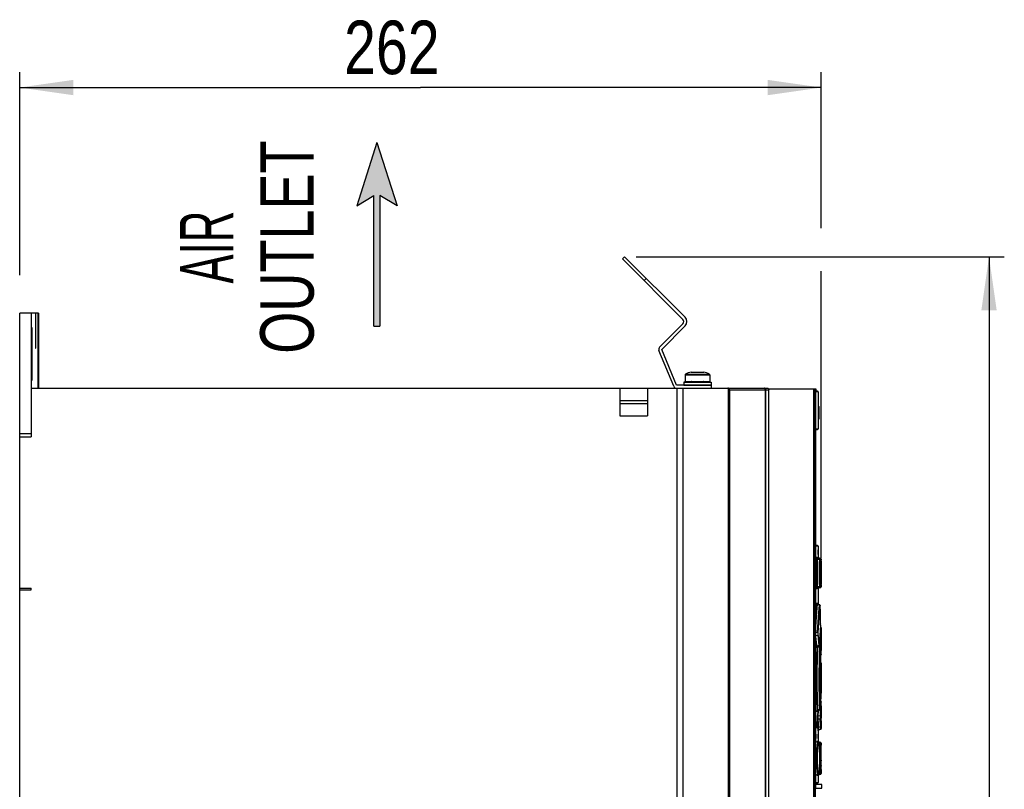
# Model space of a CAD drawing. Extents: x 0 to 420, y 0 to 297.
# Tile 11 of 31: x 147 to 211, y 182 to 233. Entities that reach past the tile are written whole.
import ezdxf
from ezdxf.enums import TextEntityAlignment as Align

# ---------------------------------------------------------------- set-up
doc = ezdxf.new("R2010")
doc.units = 0
doc.header["$LTSCALE"] = 23.1
doc.layers.get('0').update_dxf_attribs({"linetype": 'CONTINUOUS'})
doc.styles.get("Standard").update_dxf_attribs({"font": 'txt', "width": 0.8})
doc.styles.add('TEXTSTYLE_1', font='txt', dxfattribs={"width": 0.8})
doc.dimstyles.get("Standard").update_dxf_attribs({"dimtxt": 2.5, "dimasz": 2.5, "dimexe": 1.25, "dimexo": 0.625, "dimtad": 1, "dimcen": 2.5, "dimazin": 3, "dimtfac": 1, "dimtmove": 0, "dimatfit": 3})

# ---------------------------------------------------------------- blocks, each defined once
blk = doc.blocks.new('_FILLED')
at = {"color": 0, "linetype": 'BYBLOCK'}
blk.add_solid([(0, 0), (-1, 0.143), (-1, -0.143)], dxfattribs=at)
blk = doc.blocks.new('*D9')
at = {"color": 2, "linetype": 'CONTINUOUS'}
for p, q in [((146.74, 216.043), (146.74, 229.318)), ((199.14, 219.119), (199.14, 229.318)), ((146.74, 228.318), (172.94, 228.318)), ((199.14, 228.318), (172.94, 228.318)), ((199.14, 197.543), (199.14, 216.302))]:
    blk.add_line(p, q, dxfattribs=at)
at = {"color": 2, "linetype": 'CONTINUOUS', "xscale": 3.5, "yscale": 3.5, "zscale": 3.5, "rotation": 180}
blk.add_blockref('_FILLED', (146.74, 228.318), dxfattribs=at)
at = {"color": 2, "linetype": 'CONTINUOUS', "xscale": 3.5, "yscale": 3.5, "zscale": 3.5}
blk.add_blockref('_FILLED', (199.14, 228.318), dxfattribs=at)
at = {"color": 5, "linetype": 'CONTINUOUS', "width": 0.8}
blk.add_text('262', height=3.5, dxfattribs=at).set_placement((167.943, 229.193))
blk = doc.blocks.new('*D13')
at = {"color": 2, "linetype": 'CONTINUOUS'}
for p, q in [((187.038, 217.256), (211.105, 217.256)), ((210.105, 217.256), (210.105, 173.507)), ((210.105, 129.759), (210.105, 173.507)), ((174.015, 129.759), (211.105, 129.759))]:
    blk.add_line(p, q, dxfattribs=at)
at = {"color": 2, "linetype": 'CONTINUOUS', "xscale": 3.5, "yscale": 3.5, "zscale": 3.5}
for p, rotation in [((210.105, 217.256), 90), ((210.105, 129.759), 270)]:
    blk.add_blockref('_FILLED', p, dxfattribs=dict(at, rotation=rotation))
at = {"color": 5, "linetype": 'CONTINUOUS', "width": 0.8}
blk.add_text('437', height=3.5, rotation=90, dxfattribs=at).set_placement((209.23, 170.052))
blk = doc.blocks.new('ARROW_BL2', base_point=(170.09, 218.715))
at = {"color": 7, "linetype": 'CONTINUOUS'}
for p, q in [((170.09, 224.715), (168.774, 220.588)), ((170.09, 224.715), (171.406, 220.588)), ((168.774, 220.588), (169.891, 221.253)), ((169.891, 212.715), (169.891, 221.253)), ((170.29, 221.253), (170.29, 212.715)), ((171.406, 220.588), (170.29, 221.253)), ((169.891, 212.715), (170.29, 212.715))]:
    blk.add_line(p, q, dxfattribs=at)
for points in [[(168.774, 220.588), (170.09, 224.715), (169.891, 221.253)], [(169.891, 221.253), (170.09, 224.715), (170.29, 221.253)], [(170.09, 224.715), (171.406, 220.588), (170.29, 221.253)], [(169.891, 212.715), (169.891, 221.253), (170.29, 221.253)], [(170.29, 221.253), (170.29, 212.715), (169.891, 212.715)]]:
    blk.add_solid(points, dxfattribs=at)

msp = doc.modelspace()

# ---------------------------------------------------------------- linework, layer by layer
at = {"color": 7, "linetype": 'CONTINUOUS'}
for p, q in [((186.14, 217.114), (186.281, 217.256)), ((190.1, 213.155), (186.14, 217.114)), ((190.241, 213.296), (186.281, 217.256)), ((146.74, 195.476), (146.74, 213.559)), ((147.978, 213.559), (146.74, 213.559)), ((147.494, 213.559), (147.494, 205.49)), ((147.77, 213.559), (147.77, 211.822)), ((147.793, 211.822), (147.793, 213.559)), ((147.93, 213.559), (147.93, 208.659)), ((147.978, 213.559), (147.978, 208.659)), ((147.546, 212.402), (147.544, 212.496)), ((188.568, 211.34), (190.1, 212.872)), ((188.709, 211.199), (190.241, 212.73)), ((147.526, 212.096), (147.525, 211.347)), ((147.527, 212.289), (147.526, 212.096)), ((147.528, 212.402), (147.527, 212.289)), ((147.548, 212.289), (147.546, 212.402)), ((147.549, 212.096), (147.548, 212.289)), ((147.549, 211.347), (147.549, 212.096)), ((147.77, 211.822), (147.771, 211.629)), ((147.792, 211.629), (147.793, 211.822)), ((147.523, 211.214), (147.52, 211.054)), ((147.525, 211.347), (147.523, 211.214)), ((147.549, 211.347), (147.525, 211.347)), ((147.552, 211.214), (147.549, 211.347)), ((147.554, 211.054), (147.552, 211.214)), ((147.771, 211.629), (147.773, 211.516)), ((147.773, 211.516), (147.774, 211.421)), ((147.791, 211.516), (147.792, 211.629)), ((189.494, 208.782), (188.525, 211.122)), ((189.679, 208.859), (188.709, 211.199)), ((147.517, 210.676), (147.516, 210.47)), ((147.518, 210.873), (147.517, 210.676)), ((147.52, 211.054), (147.518, 210.873)), ((147.556, 210.873), (147.554, 211.054)), ((147.557, 210.676), (147.556, 210.873)), ((147.558, 210.47), (147.557, 210.676)), ((147.516, 210.47), (147.516, 210.26)), ((147.516, 210.26), (147.517, 210.053)), ((147.517, 210.053), (147.518, 209.856)), ((147.518, 209.856), (147.52, 209.674)), ((147.554, 209.674), (147.556, 209.856)), ((147.556, 209.856), (147.557, 210.053)), ((147.557, 210.053), (147.558, 210.26)), ((147.558, 210.26), (147.558, 210.47)), ((147.52, 209.674), (147.522, 209.512)), ((147.522, 209.512), (147.525, 209.377)), ((147.552, 209.512), (147.554, 209.674)), ((190.245, 209.534), (190.245, 209.099)), ((190.635, 209.719), (191.455, 209.719)), ((191.845, 209.534), (191.845, 209.099)), ((147.494, 208.659), (195.62, 208.659)), ((185.98, 208.659), (185.98, 206.859)), ((187.78, 208.659), (187.78, 206.859)), ((191.945, 208.859), (189.679, 208.859)), ((189.72, 138.659), (189.72, 208.659)), ((190.12, 138.659), (190.12, 208.659)), ((190.65, 209.089), (190.145, 209.064)), ((190.145, 209.064), (190.155, 208.865)), ((190.145, 209.064), (191.945, 209.064)), ((190.155, 208.865), (191.935, 208.865)), ((190.245, 209.099), (191.845, 209.099)), ((190.645, 208.865), (190.645, 208.859)), ((190.65, 209.089), (191.44, 209.089)), ((191.44, 209.089), (191.945, 209.064)), ((191.445, 208.865), (191.445, 208.859)), ((191.945, 209.064), (191.935, 208.865)), ((191.945, 208.859), (191.945, 208.659)), ((195.398, 208.659), (195.4, 208.659)), ((195.405, 208.658), (195.4, 208.659)), ((195.432, 208.652), (195.419, 208.656)), ((195.491, 208.559), (195.491, 139.069)), ((195.501, 208.559), (195.5, 208.572)), ((195.7, 208.619), (198.786, 208.619)), ((195.72, 139.069), (195.72, 208.559)), ((198.745, 208.619), (198.745, 142.615)), ((198.786, 182.749), (198.786, 208.619)), ((198.788, 208.619), (198.788, 208.459)), ((198.788, 208.619), (198.788, 208.619)), ((198.902, 208.459), (198.786, 208.459)), ((198.942, 208.419), (198.942, 207.459)), ((185.98, 207.859), (187.78, 207.859)), ((185.98, 207.659), (187.78, 207.659)), ((198.934, 207.459), (198.934, 206.659)), ((198.934, 207.459), (198.992, 207.459)), ((198.992, 206.659), (198.992, 207.459)), ((185.98, 206.859), (187.78, 206.859)), ((198.934, 206.659), (198.992, 206.659)), ((198.942, 206.659), (198.942, 206.009)), ((147.494, 205.673), (146.74, 205.673)), ((146.74, 205.49), (147.494, 205.49)), ((198.745, 205.969), (198.902, 205.969)), ((198.792, 198.369), (198.792, 205.969)), ((146.739, 147.241), (146.739, 200.076)), ((198.902, 198.369), (198.786, 198.369)), ((198.942, 198.329), (198.942, 197.603)), ((198.788, 197.829), (198.788, 198.049)), ((198.916, 198.049), (198.916, 197.829)), ((198.917, 198.089), (198.928, 198.089)), ((198.928, 197.789), (198.917, 197.789)), ((198.929, 197.829), (198.929, 198.049)), ((198.786, 197.564), (198.872, 197.564)), ((198.856, 197.52), (198.786, 197.545)), ((198.991, 197.52), (198.872, 197.564)), ((198.932, 197.564), (198.979, 197.564)), ((199.055, 197.52), (198.932, 197.564)), ((199.099, 197.52), (198.979, 197.564)), ((199.038, 197.335), (199.038, 195.828)), ((199.139, 197.453), (199.139, 197.458)), ((199.139, 197.447), (199.139, 197.453)), ((199.139, 197.436), (199.139, 197.447)), ((199.14, 197.409), (199.139, 197.436)), ((199.14, 197.357), (199.14, 197.409)), ((199.14, 197.357), (199.14, 195.825)), ((199.139, 195.701), (199.139, 195.712)), ((199.14, 195.76), (199.14, 195.825)), ((199.14, 195.729), (199.14, 195.76)), ((146.739, 195.476), (147.494, 195.476)), ((146.74, 195.576), (147.494, 195.576)), ((147.494, 195.476), (147.494, 195.576)), ((198.786, 195.613), (198.856, 195.637)), ((198.872, 195.593), (198.786, 195.593)), ((198.991, 195.637), (198.872, 195.593)), ((198.932, 195.593), (199.055, 195.637)), ((198.979, 195.593), (198.932, 195.593)), ((198.94, 195.543), (198.94, 195.545)), ((198.942, 195.555), (198.942, 194.548)), ((199.099, 195.637), (198.979, 195.593)), ((199.034, 194.502), (198.9, 194.57)), ((199.069, 194.418), (199.069, 194.425)), ((199.069, 194.411), (199.069, 194.418)), ((199.08, 194.033), (199.069, 194.411)), ((199.09, 193.645), (199.08, 194.033)), ((199.099, 193.267), (199.09, 193.645)), ((199.098, 193.165), (199.099, 193.176)), ((199.098, 193.161), (199.098, 193.165)), ((199.099, 193.251), (199.099, 193.267)), ((199.102, 193.04), (199.091, 193.044)), ((199.142, 192.981), (199.142, 192.477)), ((198.865, 191.761), (198.998, 191.827)), ((199.053, 191.765), (198.967, 191.812)), ((199.034, 191.901), (199.035, 191.908)), ((199.035, 191.908), (199.035, 191.917)), ((199.14, 192.007), (199.14, 191.979)), ((199.14, 191.939), (199.142, 191.939)), ((199.142, 191.939), (199.142, 191.513)), ((198.836, 191.728), (198.836, 191.727)), ((199.085, 191.702), (199.085, 191.707)), ((199.086, 191.696), (199.085, 191.702)), ((199.086, 191.691), (199.086, 191.696)), ((199.099, 191.378), (199.086, 191.691)), ((199.111, 191.056), (199.099, 191.378)), ((199.133, 191.233), (199.134, 191.235)), ((199.133, 191.231), (199.133, 191.233)), ((199.133, 191.227), (199.133, 191.229)), ((199.134, 191.24), (199.139, 191.426)), ((199.134, 191.237), (199.134, 191.24)), ((199.134, 191.235), (199.134, 191.238)), ((199.139, 191.42), (199.142, 191.511)), ((199.12, 190.741), (199.111, 191.056)), ((199.117, 190.403), (199.121, 190.663)), ((199.121, 190.728), (199.12, 190.741)), ((199.142, 190.684), (199.142, 188.714)), ((199.097, 190.159), (199.097, 190.177)), ((199.097, 189.239), (199.097, 190.159)), ((199.077, 189.801), (199.077, 189.596)), ((199.097, 189.22), (199.097, 189.239)), ((199.12, 188.658), (199.121, 188.67)), ((198.798, 188.358), (198.795, 188.355)), ((199.086, 187.706), (199.099, 188.02)), ((199.134, 188.159), (199.134, 188.162)), ((199.134, 188.153), (199.134, 188.159)), ((199.142, 187.886), (199.134, 188.153)), ((198.915, 187.557), (199.053, 187.633)), ((199.085, 187.696), (199.086, 187.706)), ((199.085, 187.688), (199.085, 187.696)), ((199.14, 187.459), (199.142, 187.459)), ((199.14, 187.459), (199.14, 187.453)), ((199.14, 187.419), (199.14, 187.39)), ((199.142, 187.884), (199.142, 187.459)), ((198.859, 186.858), (198.857, 186.855)), ((199.142, 186.919), (199.141, 187.084)), ((199.142, 186.919), (199.142, 186.417)), ((198.786, 186.049), (198.794, 186.049)), ((198.857, 186.461), (198.859, 186.458)), ((198.918, 186.049), (198.928, 186.049)), ((198.942, 186.257), (198.942, 185.558)), ((198.981, 186.313), (199.102, 186.357)), ((198.794, 185.749), (198.786, 185.749)), ((198.797, 185.789), (198.797, 186.009)), ((198.941, 185.5), (198.82, 185.544)), ((198.916, 186.009), (198.916, 185.789)), ((198.928, 185.749), (198.918, 185.749)), ((198.928, 185.581), (198.928, 185.581)), ((198.929, 185.789), (198.929, 186.009)), ((199.084, 185.5), (198.963, 185.544)), ((199.041, 184.813), (199.039, 184.916)), ((199.043, 184.7), (199.041, 184.813)), ((199.133, 185.341), (199.132, 185.367)), ((199.134, 185.312), (199.133, 185.341)), ((199.135, 185.278), (199.134, 185.312)), ((199.136, 185.218), (199.135, 185.278)), ((199.137, 185.144), (199.136, 185.218)), ((199.138, 185.023), (199.137, 185.144)), ((199.14, 184.79), (199.138, 185.023)), ((199.14, 184.291), (199.14, 184.79)), ((199.041, 184.103), (199.043, 184.216)), ((199.045, 184.577), (199.043, 184.7)), ((199.043, 184.216), (199.045, 184.339)), ((199.045, 184.459), (199.045, 184.577)), ((199.045, 184.339), (199.045, 184.459)), ((199.139, 183.952), (199.14, 184.291)), ((199.133, 183.588), (199.134, 183.615)), ((199.133, 183.564), (199.133, 183.588)), ((199.134, 183.615), (199.135, 183.662)), ((199.135, 183.662), (199.136, 183.718)), ((199.136, 183.718), (199.138, 183.809)), ((199.138, 183.809), (199.139, 183.952)), ((198.902, 182.839), (198.786, 182.839)), ((198.788, 182.839), (198.788, 182.749)), ((198.82, 183.374), (198.941, 183.418)), ((198.928, 183.336), (198.928, 183.338)), ((198.928, 183.336), (198.928, 183.336)), ((198.942, 183.36), (198.942, 182.879)), ((198.963, 183.373), (199.084, 183.417)), ((198.745, 182.509), (199.166, 182.509)), ((199.166, 182.749), (198.786, 182.749)), ((199.166, 182.509), (199.166, 182.749))]:
    msp.add_line(p, q, dxfattribs=at)
at = {"color": 9, "linetype": 'CONTINUOUS'}
for p, q in [((187.696, 215.842), (187.554, 215.7)), ((147.549, 211.959), (147.525, 211.959)), ((147.793, 211.959), (147.77, 211.959)), ((190.245, 209.534), (191.845, 209.534)), ((190.265, 209.569), (191.824, 209.569)), ((193.052, 208.656), (193.052, 139.1)), ((193.15, 208.559), (193.15, 139.07)), ((193.15, 208.559), (195.491, 208.559)), ((195.489, 208.579), (195.489, 208.579)), ((195.492, 139.069), (195.492, 208.559)), ((195.492, 208.559), (195.72, 208.559)), ((195.501, 139.069), (195.501, 208.559)), ((198.63, 208.619), (198.63, 141.681)), ((198.679, 208.619), (198.679, 141.681)), ((198.745, 208.619), (198.745, 142.609)), ((198.769, 208.619), (198.769, 182.509)), ((198.786, 182.749), (198.786, 208.619)), ((198.942, 208.419), (198.786, 208.419)), ((198.985, 207.459), (198.985, 206.659)), ((198.745, 206.009), (198.942, 206.009)), ((198.942, 198.329), (198.786, 198.329)), ((198.786, 197.829), (198.788, 197.829)), ((198.786, 197.621), (198.832, 197.621)), ((198.832, 197.621), (198.837, 197.597)), ((198.832, 197.621), (198.837, 197.609)), ((198.837, 197.609), (198.839, 197.596)), ((198.892, 197.621), (198.939, 197.621)), ((198.929, 198.049), (198.916, 198.049)), ((198.916, 197.829), (198.929, 197.829)), ((198.939, 197.621), (198.94, 197.609)), ((198.939, 197.621), (198.944, 197.597)), ((198.786, 197.357), (198.844, 197.336)), ((198.837, 197.597), (198.851, 197.577)), ((198.844, 197.336), (198.883, 197.336)), ((198.844, 195.821), (198.844, 197.336)), ((198.851, 197.577), (198.872, 197.564)), ((198.99, 197.52), (198.856, 197.52)), ((198.872, 197.564), (198.872, 197.564)), ((198.883, 197.336), (198.883, 195.821)), ((199.03, 197.464), (198.896, 197.464)), ((198.944, 197.597), (198.958, 197.577)), ((198.958, 197.577), (198.979, 197.564)), ((198.979, 197.564), (198.979, 197.564)), ((198.991, 197.52), (198.99, 197.52)), ((199.038, 197.352), (199.038, 197.329)), ((199.038, 197.338), (199.049, 197.334)), ((199.038, 197.329), (199.038, 197.329)), ((199.049, 197.334), (199.089, 197.334)), ((199.049, 195.823), (199.049, 197.334)), ((199.099, 197.52), (199.055, 197.52)), ((199.089, 197.334), (199.089, 195.823)), ((199.139, 197.464), (199.094, 197.464)), ((199.099, 197.52), (199.099, 197.52)), ((199.134, 197.488), (199.139, 197.464)), ((199.139, 197.444), (199.139, 197.44)), ((198.844, 195.821), (198.786, 195.8)), ((198.883, 195.821), (198.844, 195.821)), ((198.896, 195.694), (199.03, 195.694)), ((199.038, 195.828), (199.038, 195.828)), ((199.049, 195.823), (199.038, 195.819)), ((199.089, 195.823), (199.049, 195.823)), ((199.094, 195.693), (199.139, 195.693)), ((199.14, 195.772), (199.14, 195.76)), ((198.832, 195.537), (198.786, 195.537)), ((198.837, 195.561), (198.832, 195.537)), ((198.851, 195.58), (198.837, 195.561)), ((198.872, 195.593), (198.851, 195.58)), ((198.856, 195.637), (198.99, 195.637)), ((198.872, 195.593), (198.872, 195.593)), ((198.939, 195.537), (198.892, 195.537)), ((198.944, 195.561), (198.939, 195.537)), ((198.94, 195.548), (198.939, 195.537)), ((198.979, 195.593), (198.979, 195.593)), ((198.99, 195.637), (198.991, 195.637)), ((199.055, 195.637), (199.099, 195.637)), ((199.12, 195.65), (199.099, 195.637)), ((199.099, 195.637), (199.099, 195.637)), ((198.901, 194.548), (199.025, 194.484)), ((198.986, 193.996), (199.025, 194.484)), ((199.069, 194.409), (199.069, 194.418)), ((199.069, 194.409), (199.069, 194.411)), ((198.942, 193.367), (198.986, 193.996)), ((198.902, 192.684), (198.942, 193.367)), ((199.098, 193.161), (199.078, 192.819)), ((199.09, 193.648), (199.09, 193.645)), ((199.098, 193.165), (199.098, 193.161)), ((199.098, 193.165), (199.098, 193.165)), ((199.099, 193.268), (199.099, 193.267)), ((199.099, 193.268), (199.099, 193.267)), ((198.902, 192.684), (198.786, 192.669)), ((198.786, 192.49), (198.905, 192.504)), ((198.975, 192.332), (198.944, 192.552)), ((199.078, 192.819), (199.055, 192.37)), ((199.067, 192.362), (199.075, 192.526)), ((199.075, 192.526), (199.089, 192.79)), ((199.089, 192.79), (199.101, 193.012)), ((199.101, 193.012), (199.102, 193.04)), ((199.107, 192.318), (199.115, 192.479)), ((199.115, 192.479), (199.128, 192.739)), ((199.128, 192.739), (199.14, 192.956)), ((199.14, 192.956), (199.142, 192.984)), ((198.989, 191.843), (198.865, 191.781)), ((199.035, 191.917), (199.034, 191.895)), ((199.055, 192.37), (199.035, 191.917)), ((199.035, 191.915), (199.035, 191.917)), ((199.046, 192.167), (199.067, 192.166)), ((199.067, 192.362), (199.054, 192.363)), ((198.841, 191.8), (198.839, 191.753)), ((198.916, 191.786), (199.041, 191.716)), ((199.085, 191.707), (199.086, 191.688)), ((199.086, 191.688), (199.086, 191.691)), ((199.099, 191.378), (199.099, 191.372)), ((199.133, 191.235), (199.134, 191.246)), ((199.134, 191.244), (199.134, 191.246)), ((199.142, 191.513), (199.142, 191.511)), ((199.111, 191.057), (199.111, 191.056)), ((199.12, 190.742), (199.12, 190.741)), ((199.121, 190.648), (199.121, 190.65)), ((199.121, 190.648), (199.121, 190.647)), ((199.137, 190.353), (199.14, 190.572)), ((199.14, 190.572), (199.142, 190.684)), ((199.097, 190.159), (199.093, 190.159)), ((199.117, 190.403), (199.117, 190.374)), ((199.133, 189.699), (199.134, 189.934)), ((199.134, 189.934), (199.135, 190.157)), ((199.135, 190.157), (199.137, 190.353)), ((199.093, 189.239), (199.097, 189.239)), ((199.113, 189.699), (199.133, 189.699)), ((199.113, 189.411), (199.113, 189.388)), ((199.134, 189.465), (199.133, 189.699)), ((199.135, 189.242), (199.134, 189.465)), ((199.137, 189.045), (199.135, 189.242)), ((199.12, 188.655), (199.111, 188.341)), ((199.12, 188.657), (199.12, 188.658)), ((199.12, 188.657), (199.12, 188.655)), ((199.121, 188.751), (199.121, 188.75)), ((199.121, 188.735), (199.121, 188.75)), ((199.139, 188.888), (199.137, 189.045)), ((199.142, 188.714), (199.139, 188.888)), ((199.041, 187.682), (199.029, 188.091)), ((199.099, 188.025), (199.099, 188.02)), ((199.133, 188.159), (199.132, 188.141)), ((199.134, 188.152), (199.134, 188.153)), ((198.879, 187.534), (198.876, 187.577)), ((198.911, 187.555), (198.901, 187.266)), ((199.041, 187.682), (198.916, 187.611)), ((199.077, 187.548), (199.067, 187.231)), ((199.081, 187.666), (199.077, 187.548)), ((199.082, 187.694), (199.081, 187.715)), ((199.086, 187.706), (199.086, 187.709)), ((199.142, 187.886), (199.142, 187.884)), ((199.067, 187.231), (198.941, 187.227)), ((198.941, 187.032), (199.067, 187.035)), ((199.115, 186.92), (199.107, 187.08)), ((199.122, 186.778), (199.115, 186.92)), ((199.133, 186.563), (199.122, 186.778)), ((198.981, 186.313), (198.972, 186.459)), ((199.102, 186.357), (199.094, 186.508)), ((199.142, 186.413), (199.133, 186.563)), ((198.797, 186.009), (198.786, 186.009)), ((198.786, 185.789), (198.797, 185.789)), ((198.786, 185.594), (198.793, 185.583)), ((198.793, 185.583), (198.801, 185.556)), ((198.929, 186.009), (198.916, 186.009)), ((198.916, 185.789), (198.929, 185.789)), ((198.928, 185.583), (198.929, 185.579)), ((198.953, 185.494), (198.954, 185.502)), ((199.039, 184.916), (199.038, 184.915)), ((199.041, 184.813), (199.041, 184.807)), ((199.135, 185.278), (199.135, 185.269)), ((199.14, 184.807), (199.14, 184.79)), ((198.786, 184.459), (198.894, 184.459)), ((199.043, 184.7), (199.043, 184.693)), ((199.045, 184.577), (199.045, 184.576)), ((199.09, 184.459), (199.045, 184.459)), ((199.045, 184.34), (199.045, 184.339)), ((199.14, 184.34), (199.14, 184.291)), ((199.135, 183.648), (199.134, 183.615)), ((199.136, 183.679), (199.135, 183.662)), ((199.136, 183.721), (199.136, 183.718)), ((199.139, 184.001), (199.139, 183.952)), ((198.745, 182.879), (198.942, 182.879)), ((198.933, 183.41), (198.931, 183.365)), ((198.933, 183.415), (198.933, 183.41)), ((198.953, 183.419), (198.953, 183.424))]:
    msp.add_line(p, q, dxfattribs=at)
at = {"color": 7, "linetype": 'CONTINUOUS'}
for points in [[(147.537, 212.639), (147.537, 212.638), (147.535, 212.631), (147.534, 212.617), (147.533, 212.596), (147.532, 212.569), (147.531, 212.536), (147.53, 212.496), (147.528, 212.402)], [(147.544, 212.496), (147.544, 212.536), (147.542, 212.569), (147.541, 212.596), (147.54, 212.617), (147.539, 212.631), (147.538, 212.638), (147.537, 212.639)], [(147.774, 211.421), (147.775, 211.382), (147.776, 211.348), (147.777, 211.321), (147.779, 211.3), (147.78, 211.286), (147.781, 211.28), (147.782, 211.279)], [(147.782, 211.279), (147.782, 211.28), (147.783, 211.286), (147.785, 211.3), (147.786, 211.321), (147.787, 211.348), (147.788, 211.382), (147.789, 211.421), (147.791, 211.516)], [(147.525, 209.377), (147.527, 209.32), (147.528, 209.272), (147.53, 209.231), (147.532, 209.2), (147.534, 209.177), (147.535, 209.163), (147.537, 209.159)], [(147.537, 209.159), (147.539, 209.163), (147.541, 209.177), (147.543, 209.2), (147.544, 209.231), (147.546, 209.272), (147.548, 209.32), (147.549, 209.377), (147.552, 209.512)], [(193.052, 208.656), (193.045, 208.658), (193.037, 208.658), (193.029, 208.659)], [(193.15, 208.559), (193.147, 208.569), (193.143, 208.58), (193.137, 208.59), (193.131, 208.601), (193.124, 208.611), (193.115, 208.621), (193.105, 208.63), (193.094, 208.638), (193.081, 208.646), (193.067, 208.652), (193.052, 208.656)], [(195.4, 208.659), (195.415, 208.657), (195.431, 208.652), (195.445, 208.645), (195.458, 208.635), (195.468, 208.624), (195.477, 208.612), (195.483, 208.599), (195.487, 208.585), (195.49, 208.572), (195.491, 208.559)], [(195.491, 208.559), (195.49, 208.574), (195.486, 208.589), (195.481, 208.604), (195.473, 208.618), (195.463, 208.63), (195.451, 208.641), (195.438, 208.649), (195.422, 208.655), (195.405, 208.658)], [(195.5, 208.572), (195.497, 208.586), (195.492, 208.599), (195.485, 208.612), (195.475, 208.625), (195.463, 208.636), (195.448, 208.645), (195.432, 208.652)], [(195.62, 208.659), (195.635, 208.657), (195.651, 208.654), (195.665, 208.648), (195.679, 208.64), (195.691, 208.629), (195.701, 208.617), (195.709, 208.604), (195.715, 208.589), (195.719, 208.574), (195.72, 208.559)], [(198.788, 198.049), (198.787, 198.069), (198.786, 198.083), (198.786, 198.084)], [(198.786, 197.793), (198.786, 197.794), (198.787, 197.808), (198.788, 197.829)], [(198.917, 198.089), (198.916, 198.083), (198.916, 198.069), (198.916, 198.049)], [(198.916, 197.829), (198.916, 197.809), (198.916, 197.794), (198.917, 197.789)], [(198.929, 198.049), (198.929, 198.069), (198.928, 198.083), (198.928, 198.089)], [(198.928, 197.789), (198.928, 197.794), (198.929, 197.809), (198.929, 197.829)], [(198.942, 197.603), (198.941, 197.607), (198.94, 197.61), (198.94, 197.612), (198.94, 197.613), (198.94, 197.614), (198.94, 197.614)], [(198.872, 197.564), (198.863, 197.569), (198.854, 197.575), (198.848, 197.581), (198.843, 197.587), (198.841, 197.592), (198.839, 197.596), (198.838, 197.598), (198.838, 197.599)], [(198.979, 197.564), (198.974, 197.566), (198.966, 197.57), (198.96, 197.575), (198.955, 197.581), (198.95, 197.586), (198.946, 197.592), (198.944, 197.597), (198.942, 197.603)], [(199.027, 197.484), (199.024, 197.49), (199.02, 197.497), (199.014, 197.505), (199.007, 197.511), (198.997, 197.517), (198.991, 197.52)], [(199.031, 197.472), (199.029, 197.478), (199.027, 197.484)], [(199.034, 197.446), (199.034, 197.453), (199.033, 197.46), (199.032, 197.466), (199.031, 197.472)], [(199.038, 197.335), (199.038, 197.352), (199.038, 197.367), (199.037, 197.381), (199.037, 197.395), (199.037, 197.407), (199.036, 197.418), (199.036, 197.428), (199.035, 197.438), (199.034, 197.446)], [(199.136, 197.481), (199.134, 197.486), (199.132, 197.491), (199.13, 197.496), (199.126, 197.5), (199.122, 197.505), (199.118, 197.509), (199.113, 197.513), (199.107, 197.517), (199.101, 197.52), (199.099, 197.52)], [(199.138, 197.47), (199.138, 197.473), (199.137, 197.477), (199.136, 197.481)], [(199.139, 197.458), (199.139, 197.46), (199.139, 197.462), (199.139, 197.464), (199.139, 197.466), (199.139, 197.468), (199.138, 197.47)], [(198.991, 195.637), (198.998, 195.64), (199.007, 195.646), (199.015, 195.654), (199.021, 195.661), (199.025, 195.668), (199.028, 195.675)], [(199.028, 195.675), (199.03, 195.682), (199.031, 195.687), (199.032, 195.693), (199.033, 195.699)], [(199.033, 195.699), (199.034, 195.706), (199.035, 195.713)], [(199.035, 195.713), (199.035, 195.722), (199.036, 195.731), (199.036, 195.741), (199.037, 195.753), (199.037, 195.765), (199.038, 195.778), (199.038, 195.792), (199.038, 195.807), (199.038, 195.828)], [(199.099, 195.637), (199.1, 195.637), (199.106, 195.64), (199.112, 195.643), (199.117, 195.647), (199.121, 195.651), (199.125, 195.655), (199.128, 195.66), (199.131, 195.665), (199.134, 195.67), (199.136, 195.674)], [(199.136, 195.674), (199.137, 195.679), (199.138, 195.683), (199.138, 195.686), (199.139, 195.688), (199.139, 195.69), (199.139, 195.692), (199.139, 195.693), (199.139, 195.695), (199.139, 195.697), (199.139, 195.699), (199.139, 195.701)], [(199.139, 195.712), (199.139, 195.716), (199.14, 195.729)], [(198.838, 195.559), (198.838, 195.559), (198.838, 195.559), (198.838, 195.56), (198.839, 195.563), (198.841, 195.567), (198.844, 195.572), (198.849, 195.578), (198.855, 195.584), (198.863, 195.589), (198.872, 195.593)], [(198.94, 195.545), (198.94, 195.547), (198.941, 195.55), (198.942, 195.554)], [(198.942, 195.554), (198.944, 195.559), (198.946, 195.564), (198.949, 195.569), (198.953, 195.574), (198.957, 195.579), (198.962, 195.584), (198.968, 195.588), (198.975, 195.592), (198.979, 195.593)], [(198.942, 195.555), (198.943, 195.557), (198.945, 195.563), (198.948, 195.568), (198.952, 195.573), (198.956, 195.578), (198.961, 195.583), (198.968, 195.588), (198.975, 195.591), (198.975, 195.592)], [(198.882, 194.583), (198.878, 194.589), (198.875, 194.594), (198.873, 194.599), (198.871, 194.602), (198.87, 194.605), (198.87, 194.606), (198.87, 194.606)], [(198.9, 194.57), (198.895, 194.573), (198.888, 194.578), (198.882, 194.583)], [(199.066, 194.455), (199.065, 194.46), (199.064, 194.465), (199.062, 194.471), (199.059, 194.477), (199.055, 194.483), (199.05, 194.489), (199.044, 194.495), (199.037, 194.5), (199.034, 194.502)], [(199.069, 194.425), (199.069, 194.431), (199.068, 194.437), (199.068, 194.442), (199.067, 194.447), (199.067, 194.451), (199.066, 194.455)], [(199.099, 193.176), (199.099, 193.187), (199.099, 193.199), (199.099, 193.212), (199.1, 193.225), (199.1, 193.238), (199.099, 193.251)], [(199.142, 192.988), (199.142, 192.99), (199.141, 192.991), (199.141, 192.993), (199.141, 192.994), (199.141, 192.996), (199.14, 192.997), (199.14, 192.999), (199.139, 193.001), (199.139, 193.002), (199.138, 193.004), (199.138, 193.006), (199.137, 193.007), (199.136, 193.009), (199.136, 193.011), (199.135, 193.012), (199.134, 193.014), (199.133, 193.016), (199.132, 193.018), (199.13, 193.019), (199.129, 193.021), (199.128, 193.023), (199.126, 193.025), (199.124, 193.026), (199.123, 193.028), (199.121, 193.03), (199.119, 193.031), (199.117, 193.033), (199.114, 193.034), (199.112, 193.036), (199.109, 193.037), (199.107, 193.038), (199.104, 193.04), (199.102, 193.04)], [(199.142, 192.477), (199.141, 192.314), (199.141, 192.16), (199.14, 192.007)], [(199.142, 192.984), (199.142, 192.985), (199.142, 192.986), (199.142, 192.987), (199.142, 192.988)], [(198.998, 191.827), (199.002, 191.829), (199.009, 191.834), (199.015, 191.84), (199.021, 191.847), (199.024, 191.853), (199.027, 191.859), (199.029, 191.864), (199.031, 191.869), (199.032, 191.874)], [(199.032, 191.874), (199.032, 191.879), (199.033, 191.883), (199.033, 191.889), (199.034, 191.894), (199.034, 191.901)], [(199.14, 191.979), (199.14, 191.959), (199.14, 191.944), (199.14, 191.939)], [(198.836, 191.727), (198.836, 191.729), (198.838, 191.732), (198.84, 191.736), (198.842, 191.741), (198.847, 191.747), (198.852, 191.753), (198.859, 191.758), (198.865, 191.761)], [(199.085, 191.707), (199.085, 191.711), (199.084, 191.716), (199.083, 191.72), (199.083, 191.725), (199.081, 191.73), (199.079, 191.735), (199.076, 191.741), (199.072, 191.747), (199.067, 191.753), (199.061, 191.759), (199.055, 191.763), (199.053, 191.765)], [(199.106, 191.184), (199.11, 191.187), (199.115, 191.191), (199.119, 191.195), (199.122, 191.2), (199.125, 191.204), (199.128, 191.209), (199.13, 191.214), (199.131, 191.218), (199.132, 191.223), (199.133, 191.226), (199.133, 191.229), (199.133, 191.231)], [(199.106, 191.184), (199.111, 191.187), (199.115, 191.191), (199.119, 191.196), (199.123, 191.2), (199.126, 191.205), (199.128, 191.21), (199.13, 191.214), (199.131, 191.219), (199.132, 191.223), (199.133, 191.227)], [(199.127, 190.723), (199.126, 190.725), (199.124, 190.726), (199.122, 190.728), (199.121, 190.73), (199.121, 190.73)], [(199.121, 190.663), (199.121, 190.676), (199.121, 190.689), (199.121, 190.703), (199.121, 190.716), (199.121, 190.728)], [(199.142, 190.684), (199.142, 190.685), (199.142, 190.686), (199.142, 190.688), (199.142, 190.689), (199.142, 190.69), (199.141, 190.692), (199.141, 190.693), (199.141, 190.695), (199.141, 190.696), (199.14, 190.698), (199.14, 190.699), (199.139, 190.701), (199.139, 190.703), (199.138, 190.704), (199.138, 190.706), (199.137, 190.708), (199.136, 190.709), (199.135, 190.711), (199.135, 190.713), (199.134, 190.714), (199.133, 190.716), (199.131, 190.718), (199.13, 190.719), (199.129, 190.721), (199.127, 190.723)], [(199.074, 189.727), (199.081, 189.88), (199.088, 190.034), (199.094, 190.187)], [(199.096, 190.199), (199.095, 190.197), (199.094, 190.187)], [(199.097, 190.177), (199.097, 190.191), (199.096, 190.198), (199.096, 190.199)], [(199.117, 188.995), (199.115, 189.131), (199.114, 189.27), (199.113, 189.411), (199.113, 189.555), (199.113, 189.699), (199.113, 189.844), (199.113, 189.987), (199.114, 190.129), (199.115, 190.268), (199.117, 190.403)], [(198.792, 189.699), (198.791, 189.767), (198.788, 189.827), (198.786, 189.849)], [(198.786, 189.548), (198.788, 189.571), (198.791, 189.63), (198.792, 189.699)], [(199.074, 189.727), (199.073, 189.719), (199.073, 189.709), (199.073, 189.699)], [(199.073, 189.699), (199.073, 189.688), (199.073, 189.679), (199.074, 189.67)], [(199.074, 189.67), (199.081, 189.517), (199.088, 189.364), (199.094, 189.21)], [(199.094, 189.21), (199.095, 189.201), (199.096, 189.199)], [(199.096, 189.199), (199.096, 189.199), (199.097, 189.206), (199.097, 189.22)], [(199.099, 188.02), (199.111, 188.342), (199.12, 188.658)], [(199.121, 188.67), (199.121, 188.682), (199.121, 188.695), (199.121, 188.709), (199.121, 188.722), (199.121, 188.735), (199.117, 188.995)], [(199.121, 188.668), (199.121, 188.668), (199.123, 188.67), (199.124, 188.671), (199.126, 188.673), (199.127, 188.674), (199.129, 188.676)], [(199.129, 188.676), (199.13, 188.678), (199.131, 188.679), (199.132, 188.681), (199.134, 188.683), (199.135, 188.685), (199.135, 188.687), (199.136, 188.688), (199.137, 188.69), (199.138, 188.692), (199.139, 188.694), (199.139, 188.695), (199.14, 188.697), (199.14, 188.699), (199.141, 188.701), (199.141, 188.702), (199.141, 188.704), (199.141, 188.706), (199.142, 188.707), (199.142, 188.709), (199.142, 188.71), (199.142, 188.711), (199.142, 188.713), (199.142, 188.714)], [(198.795, 188.355), (198.79, 188.331), (198.787, 188.286), (198.786, 188.277)], [(198.786, 188.038), (198.787, 188.03), (198.79, 187.985)], [(198.792, 188.158), (198.791, 188.226), (198.789, 188.286), (198.788, 188.298)], [(198.788, 188.018), (198.789, 188.029), (198.791, 188.09), (198.792, 188.158)], [(198.79, 187.985), (198.795, 187.961), (198.798, 187.958)], [(198.812, 188.158), (198.811, 188.226), (198.809, 188.286), (198.805, 188.331), (198.8, 188.355), (198.798, 188.358)], [(198.798, 187.958), (198.8, 187.961), (198.805, 187.985), (198.809, 188.03), (198.811, 188.089), (198.812, 188.158)], [(199.133, 188.171), (199.132, 188.174), (199.132, 188.177), (199.13, 188.182), (199.129, 188.186), (199.127, 188.19), (199.124, 188.195), (199.121, 188.199), (199.118, 188.203), (199.114, 188.207), (199.109, 188.211), (199.106, 188.213)], [(199.134, 188.162), (199.133, 188.164), (199.133, 188.166), (199.133, 188.168), (199.133, 188.171)], [(198.886, 187.52), (198.886, 187.52), (198.886, 187.521), (198.887, 187.522), (198.887, 187.525), (198.889, 187.529), (198.891, 187.534), (198.895, 187.539), (198.899, 187.545)], [(198.899, 187.545), (198.904, 187.55), (198.911, 187.555), (198.915, 187.557)], [(199.053, 187.633), (199.055, 187.634), (199.061, 187.639), (199.067, 187.644), (199.072, 187.65), (199.076, 187.656), (199.079, 187.662), (199.081, 187.668), (199.083, 187.673), (199.084, 187.677), (199.084, 187.681), (199.085, 187.685), (199.085, 187.688)], [(199.14, 187.453), (199.14, 187.439), (199.14, 187.419)], [(199.14, 187.39), (199.141, 187.237), (199.141, 187.084)], [(198.857, 186.855), (198.854, 186.831), (198.851, 186.786), (198.849, 186.726), (198.848, 186.658)], [(198.87, 186.658), (198.869, 186.726), (198.867, 186.786), (198.865, 186.831), (198.861, 186.855), (198.859, 186.858)], [(198.797, 186.009), (198.796, 186.029), (198.795, 186.043), (198.794, 186.049)], [(198.848, 186.658), (198.849, 186.59), (198.851, 186.53), (198.854, 186.485), (198.857, 186.461)], [(198.859, 186.458), (198.861, 186.461), (198.865, 186.485), (198.867, 186.53), (198.869, 186.59), (198.87, 186.658)], [(198.918, 186.049), (198.917, 186.043), (198.917, 186.029), (198.916, 186.009)], [(198.929, 186.009), (198.929, 186.029), (198.929, 186.043), (198.928, 186.049)], [(198.942, 186.257), (198.942, 186.261), (198.943, 186.268), (198.945, 186.274)], [(198.945, 186.274), (198.947, 186.281), (198.951, 186.288), (198.955, 186.294), (198.961, 186.3), (198.967, 186.306), (198.975, 186.31), (198.981, 186.313)], [(199.102, 186.357), (199.103, 186.357), (199.105, 186.358), (199.107, 186.359), (199.11, 186.36), (199.112, 186.361), (199.114, 186.362), (199.115, 186.364), (199.117, 186.365), (199.119, 186.366), (199.121, 186.368), (199.123, 186.369), (199.124, 186.371), (199.126, 186.372), (199.127, 186.374), (199.129, 186.376), (199.13, 186.377), (199.131, 186.379), (199.132, 186.381), (199.133, 186.383), (199.134, 186.384), (199.135, 186.386), (199.136, 186.388), (199.137, 186.39), (199.138, 186.391), (199.138, 186.393), (199.139, 186.395), (199.14, 186.397), (199.14, 186.399), (199.14, 186.4), (199.141, 186.402), (199.141, 186.404), (199.141, 186.405), (199.142, 186.407), (199.142, 186.409), (199.142, 186.41), (199.142, 186.411), (199.142, 186.413), (199.142, 186.413)], [(198.794, 185.749), (198.795, 185.754), (198.796, 185.769), (198.797, 185.789)], [(198.82, 185.544), (198.816, 185.545), (198.806, 185.552), (198.8, 185.557), (198.798, 185.561), (198.797, 185.561)], [(198.916, 185.789), (198.917, 185.769), (198.917, 185.754), (198.918, 185.749)], [(198.928, 185.749), (198.929, 185.754), (198.929, 185.769), (198.929, 185.789)], [(198.963, 185.544), (198.962, 185.545), (198.952, 185.55), (198.944, 185.556), (198.938, 185.562), (198.934, 185.568), (198.931, 185.573), (198.929, 185.577), (198.928, 185.579), (198.928, 185.581)], [(199.039, 184.916), (199.037, 184.964), (199.035, 185.008), (199.033, 185.051), (199.031, 185.091), (199.029, 185.128), (199.027, 185.163), (199.025, 185.196), (199.023, 185.226), (199.02, 185.255), (199.018, 185.281), (199.015, 185.305), (199.013, 185.327), (199.01, 185.348), (199.007, 185.366), (199.005, 185.383), (199.002, 185.398), (198.999, 185.412), (198.996, 185.424), (198.993, 185.435), (198.989, 185.445), (198.986, 185.455), (198.981, 185.464), (198.975, 185.474), (198.967, 185.483), (198.956, 185.492), (198.941, 185.5)], [(199.132, 185.367), (199.132, 185.378), (199.131, 185.388), (199.13, 185.397), (199.13, 185.406), (199.129, 185.413), (199.129, 185.42), (199.128, 185.426), (199.128, 185.431), (199.127, 185.436), (199.127, 185.441), (199.126, 185.445), (199.125, 185.449), (199.124, 185.453), (199.123, 185.457), (199.122, 185.462), (199.119, 185.468), (199.116, 185.474), (199.11, 185.482), (199.103, 185.489), (199.094, 185.495), (199.084, 185.5)], [(198.941, 183.418), (198.956, 183.425), (198.967, 183.434), (198.975, 183.444), (198.981, 183.453), (198.985, 183.462), (198.989, 183.472), (198.993, 183.482), (198.996, 183.493), (198.999, 183.505), (199.002, 183.519), (199.005, 183.534), (199.007, 183.551), (199.01, 183.569), (199.013, 183.59), (199.015, 183.612), (199.018, 183.636), (199.02, 183.662), (199.023, 183.691), (199.025, 183.721), (199.027, 183.754), (199.029, 183.789), (199.031, 183.826), (199.033, 183.866), (199.035, 183.908), (199.037, 183.953), (199.039, 184), (199.041, 184.103)], [(199.084, 183.417), (199.094, 183.422), (199.103, 183.428), (199.111, 183.436), (199.116, 183.443), (199.119, 183.45), (199.122, 183.455), (199.123, 183.46), (199.124, 183.464), (199.125, 183.468), (199.126, 183.472), (199.126, 183.475), (199.127, 183.479), (199.127, 183.483), (199.128, 183.488), (199.128, 183.493), (199.129, 183.498), (199.129, 183.504), (199.13, 183.511), (199.13, 183.518), (199.131, 183.526), (199.131, 183.534), (199.132, 183.543), (199.133, 183.564)], [(198.798, 183.357), (198.797, 183.356), (198.798, 183.357), (198.8, 183.36), (198.806, 183.366), (198.816, 183.372), (198.82, 183.374)], [(198.928, 183.336), (198.928, 183.337), (198.928, 183.338), (198.929, 183.34), (198.931, 183.344), (198.934, 183.349), (198.938, 183.355), (198.944, 183.362)], [(198.944, 183.362), (198.952, 183.368), (198.962, 183.373), (198.963, 183.373)]]:
    msp.add_lwpolyline(points, dxfattribs=at)
at = {"color": 9, "linetype": 'CONTINUOUS'}
for points in [[(195.492, 208.559), (195.491, 208.569), (195.49, 208.574)], [(198.885, 197.559), (198.886, 197.576), (198.889, 197.609), (198.892, 197.621)], [(198.932, 197.564), (198.911, 197.577), (198.897, 197.597), (198.892, 197.621)], [(198.856, 197.52), (198.857, 197.509), (198.855, 197.482), (198.852, 197.442), (198.849, 197.392), (198.844, 197.336)], [(198.896, 197.464), (198.891, 197.487), (198.877, 197.507), (198.856, 197.52)], [(198.883, 197.336), (198.884, 197.387), (198.887, 197.427), (198.891, 197.454), (198.896, 197.464)], [(198.922, 197.546), (198.924, 197.557), (198.932, 197.564)], [(198.99, 197.52), (199.011, 197.507), (199.025, 197.487), (199.03, 197.464)], [(199.03, 197.464), (199.033, 197.453), (199.036, 197.425), (199.037, 197.382), (199.038, 197.367)], [(199.055, 197.52), (199.057, 197.509), (199.058, 197.482), (199.057, 197.442), (199.054, 197.391), (199.049, 197.334)], [(199.094, 197.464), (199.089, 197.487), (199.076, 197.507), (199.055, 197.52)], [(199.089, 197.334), (199.089, 197.386), (199.09, 197.427), (199.092, 197.454), (199.094, 197.464)], [(199.099, 197.52), (199.12, 197.507), (199.134, 197.488)], [(199.139, 197.464), (199.139, 197.453), (199.139, 197.447)], [(199.14, 197.431), (199.14, 197.425), (199.14, 197.409)], [(198.844, 195.821), (198.849, 195.763), (198.853, 195.714), (198.855, 195.674), (198.857, 195.648), (198.856, 195.637)], [(198.856, 195.637), (198.877, 195.65), (198.891, 195.67), (198.896, 195.694)], [(198.896, 195.694), (198.89, 195.704), (198.886, 195.732), (198.884, 195.772), (198.883, 195.821)], [(199.03, 195.694), (199.025, 195.67), (199.011, 195.65), (198.99, 195.637)], [(199.038, 195.828), (199.037, 195.774), (199.036, 195.731), (199.033, 195.703), (199.03, 195.694)], [(199.049, 195.823), (199.054, 195.765), (199.057, 195.714), (199.058, 195.674), (199.057, 195.648), (199.055, 195.637)], [(199.055, 195.637), (199.075, 195.65), (199.089, 195.669), (199.094, 195.693)], [(199.094, 195.693), (199.092, 195.704), (199.09, 195.732), (199.089, 195.772), (199.089, 195.823)], [(199.139, 195.693), (199.134, 195.67), (199.12, 195.65)], [(199.14, 195.731), (199.139, 195.703), (199.139, 195.693)], [(198.839, 195.561), (198.837, 195.548), (198.832, 195.537)], [(198.892, 195.537), (198.889, 195.549), (198.886, 195.583), (198.885, 195.598)], [(198.892, 195.537), (198.897, 195.56), (198.911, 195.58), (198.932, 195.593)], [(198.932, 195.593), (198.924, 195.601), (198.922, 195.612)], [(198.979, 195.593), (198.958, 195.58), (198.944, 195.561)], [(198.786, 193.636), (198.795, 193.757), (198.818, 194.065), (198.84, 194.345), (198.862, 194.595)], [(198.786, 193.003), (198.788, 193.038), (198.811, 193.39), (198.834, 193.719), (198.857, 194.022), (198.88, 194.299), (198.901, 194.548)], [(198.862, 194.595), (198.865, 194.619), (198.868, 194.623), (198.871, 194.607)], [(198.862, 194.595), (198.867, 194.576), (198.881, 194.559), (198.901, 194.548)], [(198.871, 194.607), (198.873, 194.573), (198.875, 194.525)], [(198.901, 194.548), (198.899, 194.566), (198.9, 194.57)], [(198.942, 192.654), (198.981, 193.325), (199.025, 193.949), (199.064, 194.437)], [(199.034, 194.502), (199.032, 194.5), (199.025, 194.484)], [(199.025, 194.484), (199.045, 194.473), (199.058, 194.457), (199.064, 194.437)], [(199.069, 194.425), (199.068, 194.433), (199.067, 194.446), (199.065, 194.447), (199.064, 194.437)], [(199.1, 193.238), (199.099, 193.24), (199.099, 193.251)], [(199.099, 193.199), (199.099, 193.211), (199.099, 193.212)], [(199.099, 193.176), (199.099, 193.185), (199.099, 193.187)], [(198.902, 192.684), (198.906, 192.635), (198.908, 192.585), (198.908, 192.539), (198.905, 192.504)], [(198.942, 192.654), (198.936, 192.666), (198.922, 192.676), (198.902, 192.684)], [(198.905, 192.504), (198.924, 192.515), (198.938, 192.532), (198.944, 192.552)], [(198.905, 192.504), (198.935, 192.284), (198.964, 192.063), (198.989, 191.843)], [(198.944, 192.552), (198.942, 192.573), (198.941, 192.599), (198.941, 192.627), (198.942, 192.654)], [(198.865, 191.781), (198.837, 192.017), (198.806, 192.252), (198.786, 192.393)], [(198.786, 192.059), (198.798, 191.969), (198.826, 191.733)], [(199.028, 191.891), (199.003, 192.111), (198.975, 192.332)], [(199.028, 191.891), (199.023, 191.871), (199.01, 191.854), (198.989, 191.843)], [(198.989, 191.843), (198.996, 191.828), (198.998, 191.827)], [(199.034, 191.895), (199.032, 191.883), (199.03, 191.881), (199.028, 191.891)], [(199.107, 192.318), (199.102, 192.336), (199.088, 192.352), (199.067, 192.362)], [(199.067, 192.362), (199.073, 192.319), (199.075, 192.266), (199.073, 192.213), (199.067, 192.166)], [(199.067, 192.166), (199.087, 192.175), (199.101, 192.189), (199.107, 192.206)], [(199.067, 192.166), (199.077, 191.85), (199.081, 191.731)], [(199.107, 192.206), (199.106, 192.234), (199.106, 192.264), (199.106, 192.293), (199.107, 192.318)], [(199.132, 191.256), (199.125, 191.573), (199.117, 191.889), (199.107, 192.206)], [(198.865, 191.781), (198.845, 191.77), (198.831, 191.753), (198.826, 191.733)], [(198.839, 191.753), (198.836, 191.722), (198.833, 191.708), (198.829, 191.712), (198.826, 191.733)], [(198.874, 191.766), (198.868, 191.575), (198.859, 191.312), (198.852, 191.036), (198.846, 190.75), (198.841, 190.455), (198.838, 190.156), (198.836, 189.852), (198.836, 189.547), (198.838, 189.242), (198.841, 188.942), (198.846, 188.649), (198.852, 188.363), (198.859, 188.087), (198.868, 187.824), (198.876, 187.577)], [(198.865, 191.761), (198.864, 191.763), (198.865, 191.781)], [(198.916, 187.611), (198.907, 187.854), (198.899, 188.113), (198.891, 188.384), (198.885, 188.665), (198.881, 188.954), (198.877, 189.249), (198.876, 189.547), (198.876, 189.847), (198.877, 190.146), (198.881, 190.441), (198.885, 190.731), (198.891, 191.013), (198.899, 191.284), (198.907, 191.543), (198.916, 191.786)], [(199.014, 190.67), (199.026, 191.225), (199.041, 191.716)], [(199.053, 191.765), (199.052, 191.764), (199.049, 191.75), (199.041, 191.716)], [(199.041, 191.716), (199.061, 191.708), (199.075, 191.696), (199.081, 191.682)], [(199.081, 187.715), (199.068, 188.131), (199.057, 188.582), (199.049, 189.091), (199.046, 189.599), (199.047, 190.127), (199.054, 190.645), (199.066, 191.192), (199.081, 191.682)], [(199.081, 191.682), (199.082, 191.704), (199.083, 191.712), (199.085, 191.707)], [(199.132, 191.256), (199.127, 191.24), (199.114, 191.226), (199.105, 191.222)], [(199.132, 191.256), (199.133, 191.238), (199.133, 191.235)], [(199.029, 188.091), (199.018, 188.543), (199.01, 189.065), (199.006, 189.59), (199.008, 190.136), (199.014, 190.67)], [(199.121, 190.703), (199.121, 190.713), (199.121, 190.716)], [(199.121, 190.676), (199.121, 190.679), (199.121, 190.689)], [(199.121, 188.682), (199.121, 188.685), (199.121, 188.719), (199.121, 188.722)], [(199.105, 188.175), (199.113, 188.172), (199.127, 188.158), (199.132, 188.141)], [(199.107, 187.192), (199.117, 187.508), (199.125, 187.825), (199.132, 188.141)], [(199.134, 188.152), (199.133, 188.163), (199.133, 188.159)], [(198.916, 187.611), (198.896, 187.603), (198.882, 187.591), (198.876, 187.577)], [(198.887, 187.524), (198.884, 187.506), (198.881, 187.509), (198.879, 187.534)], [(198.915, 187.557), (198.913, 187.558), (198.913, 187.564), (198.913, 187.575), (198.914, 187.59), (198.916, 187.611)], [(198.941, 187.227), (198.952, 187.564), (198.953, 187.578)], [(199.081, 187.715), (199.075, 187.701), (199.061, 187.689), (199.041, 187.682)], [(199.041, 187.682), (199.048, 187.653), (199.052, 187.636), (199.053, 187.633)], [(199.086, 187.709), (199.085, 187.69), (199.083, 187.685), (199.082, 187.694)], [(198.902, 186.988), (198.9, 187.037), (198.899, 187.095), (198.899, 187.156), (198.9, 187.215), (198.901, 187.266)], [(198.941, 187.227), (198.92, 187.236), (198.907, 187.249), (198.901, 187.266)], [(198.902, 186.988), (198.907, 187.006), (198.921, 187.022), (198.941, 187.032)], [(198.942, 186.257), (198.933, 186.405), (198.919, 186.654), (198.902, 186.988)], [(198.941, 187.032), (198.937, 187.051), (198.934, 187.071), (198.932, 187.093), (198.93, 187.115), (198.93, 187.137), (198.931, 187.16), (198.933, 187.183), (198.936, 187.205), (198.941, 187.227)], [(198.972, 186.459), (198.958, 186.705), (198.941, 187.032)], [(199.067, 187.231), (199.073, 187.183), (199.075, 187.13), (199.073, 187.078), (199.067, 187.035)], [(199.107, 187.192), (199.101, 187.208), (199.088, 187.222), (199.067, 187.231)], [(199.067, 187.035), (199.088, 187.045), (199.101, 187.061), (199.107, 187.08)], [(199.094, 186.508), (199.082, 186.728), (199.075, 186.871), (199.067, 187.035)], [(199.107, 187.08), (199.106, 187.105), (199.106, 187.135), (199.106, 187.164), (199.107, 187.192)], [(198.786, 185.477), (198.791, 185.499), (198.802, 185.528), (198.812, 185.542), (198.82, 185.544)], [(198.855, 184.459), (198.856, 184.584), (198.858, 184.707), (198.861, 184.827), (198.866, 184.941), (198.871, 185.049), (198.878, 185.149), (198.885, 185.237), (198.894, 185.315), (198.902, 185.38), (198.911, 185.432), (198.921, 185.469), (198.93, 185.492), (198.939, 185.5), (198.941, 185.5)], [(198.905, 184.915), (198.911, 185.017), (198.917, 185.111), (198.925, 185.195), (198.933, 185.268), (198.942, 185.331), (198.951, 185.38), (198.96, 185.415), (198.969, 185.436), (198.979, 185.444), (198.988, 185.436), (198.996, 185.415), (199.004, 185.38), (199.012, 185.331), (199.019, 185.268), (199.025, 185.195), (199.03, 185.111), (199.035, 185.017), (199.035, 185.008)], [(198.91, 185.511), (198.914, 185.553), (198.918, 185.583), (198.922, 185.599), (198.925, 185.599), (198.928, 185.583)], [(198.954, 185.502), (198.961, 185.542), (198.963, 185.544)], [(199.055, 184.942), (199.057, 185.051), (199.06, 185.15), (199.063, 185.238), (199.067, 185.316), (199.07, 185.381), (199.074, 185.432), (199.077, 185.47), (199.081, 185.492), (199.084, 185.5)], [(199.09, 184.459), (199.09, 184.577), (199.091, 184.693), (199.092, 184.808), (199.094, 184.916), (199.097, 185.018), (199.1, 185.112), (199.103, 185.196), (199.106, 185.269), (199.11, 185.331), (199.113, 185.38), (199.117, 185.415), (199.12, 185.436), (199.123, 185.444), (199.126, 185.437), (199.129, 185.415), (199.13, 185.406)], [(199.13, 185.397), (199.131, 185.38), (199.132, 185.367)], [(198.894, 184.459), (198.895, 184.576), (198.897, 184.693), (198.9, 184.807), (198.905, 184.915)], [(199.05, 184.459), (199.05, 184.585), (199.051, 184.708), (199.053, 184.827), (199.055, 184.942)], [(199.133, 185.355), (199.133, 185.331), (199.134, 185.312)], [(198.941, 183.418), (198.939, 183.417), (198.93, 183.425), (198.921, 183.448), (198.912, 183.485), (198.902, 183.537), (198.894, 183.602), (198.886, 183.679), (198.878, 183.768), (198.871, 183.867), (198.866, 183.974), (198.861, 184.089), (198.858, 184.209), (198.856, 184.332), (198.855, 184.459)], [(198.911, 183.901), (198.905, 184.003), (198.9, 184.111), (198.897, 184.225), (198.895, 184.342), (198.894, 184.459)], [(199.042, 184.158), (199.041, 184.11), (199.041, 184.103)], [(199.044, 184.276), (199.043, 184.224), (199.043, 184.216)], [(199.057, 183.866), (199.055, 183.974), (199.053, 184.088), (199.051, 184.208), (199.05, 184.332), (199.05, 184.459)], [(199.13, 183.511), (199.129, 183.502), (199.126, 183.481), (199.123, 183.474), (199.12, 183.481), (199.117, 183.502), (199.113, 183.538), (199.11, 183.587), (199.106, 183.649), (199.103, 183.722), (199.1, 183.806), (199.097, 183.9), (199.094, 184.002), (199.092, 184.111), (199.091, 184.225), (199.09, 184.342), (199.09, 184.459)], [(199.035, 183.908), (199.035, 183.899), (199.03, 183.805), (199.025, 183.721), (199.019, 183.648), (199.012, 183.586), (199.004, 183.537), (198.996, 183.502), (198.987, 183.481), (198.978, 183.474), (198.969, 183.481), (198.96, 183.502), (198.951, 183.538), (198.942, 183.587), (198.933, 183.649), (198.925, 183.723), (198.917, 183.807), (198.911, 183.901)], [(199.04, 184.05), (199.038, 184.001), (199.039, 184)], [(199.084, 183.417), (199.081, 183.425), (199.077, 183.447), (199.074, 183.485), (199.07, 183.536), (199.067, 183.601), (199.063, 183.679), (199.06, 183.768), (199.057, 183.866)], [(199.132, 183.553), (199.131, 183.537), (199.13, 183.518)], [(199.133, 183.588), (199.133, 183.586), (199.133, 183.564)], [(198.82, 183.374), (198.812, 183.375), (198.802, 183.39), (198.791, 183.419), (198.786, 183.44)], [(198.801, 183.361), (198.793, 183.334), (198.786, 183.323)], [(198.931, 183.365), (198.928, 183.334), (198.925, 183.319), (198.922, 183.319), (198.918, 183.334), (198.914, 183.365), (198.91, 183.406)], [(198.963, 183.373), (198.961, 183.375), (198.957, 183.39), (198.953, 183.419)]]:
    msp.add_lwpolyline(points, dxfattribs=at)
at = {"color": 7, "linetype": 'CONTINUOUS'}
for centre, radius, start, end in [((189.958, 213.013), 0.2, 315, 45), ((189.958, 213.013), 0.4, 315, 45), ((188.709, 211.199), 0.2, 135, 202.5), ((190.285, 209.534), 0.04, 119.15535, 180), ((191.045, 208.172), 1.6, 104.84767, 119.15537), ((191.045, 208.172), 1.6, 60.84463, 75.15233), ((191.805, 209.534), 0.04, 0, 60.84465), ((189.679, 208.859), 0.2, 202.5, 270), ((190.655, 209.079), 0.02, 30.19761, 89.99999), ((191.435, 209.079), 0.02, 90.00001, 149.80239), ((198.902, 208.419), 0.04, 0, 89.99997), ((198.902, 206.009), 0.04, 270.00006, 360), ((198.902, 198.329), 0.04, 0, 89.99994), ((198.902, 182.879), 0.04, 270.00003, 360)]:
    msp.add_arc(centre, radius, start, end, dxfattribs=at)

# ---------------------------------------------------------------- block references
at = {"color": 2, "linetype": 'CONTINUOUS'}
msp.add_blockref('ARROW_BL2', (170.09, 218.715), dxfattribs=at)

# ---------------------------------------------------------------- texts
at = {"color": 5, "linetype": 'CONTINUOUS', "style": 'TEXTSTYLE_1'}
for s, width, p in [('OUTLET', 0.755556, (165.961, 217.887)), ('AIR', 0.611111, (160.711, 217.887))]:
    msp.add_text(s, height=3.5, rotation=90, dxfattribs=dict(at, width=width)).set_placement(p, align=Align.CENTER)

# ---------------------------------------------------------------- dimensions: what is measured, and where the dimension line sits
at = {"color": 2, "linetype": 'CONTINUOUS'}
for base, p1, p2, angle, picture, middle in [((146.74, 228.318), (199.14, 197.543), (146.74, 216.043), 180, '*D9', (172.143, 230.943)), ((210.105, 129.759), (187.038, 217.256), (174.015, 129.759), 270, '*D13', (207.48, 174.252))]:
    dim = msp.add_linear_dim(base=base, p1=p1, p2=p2, angle=angle, dimstyle='Standard', dxfattribs=at)
    dim.commit()
    dim.dimension.update_dxf_attribs({"geometry": picture, "text_midpoint": middle, "dimtype": 128})

doc.saveas('drawing.dxf')
